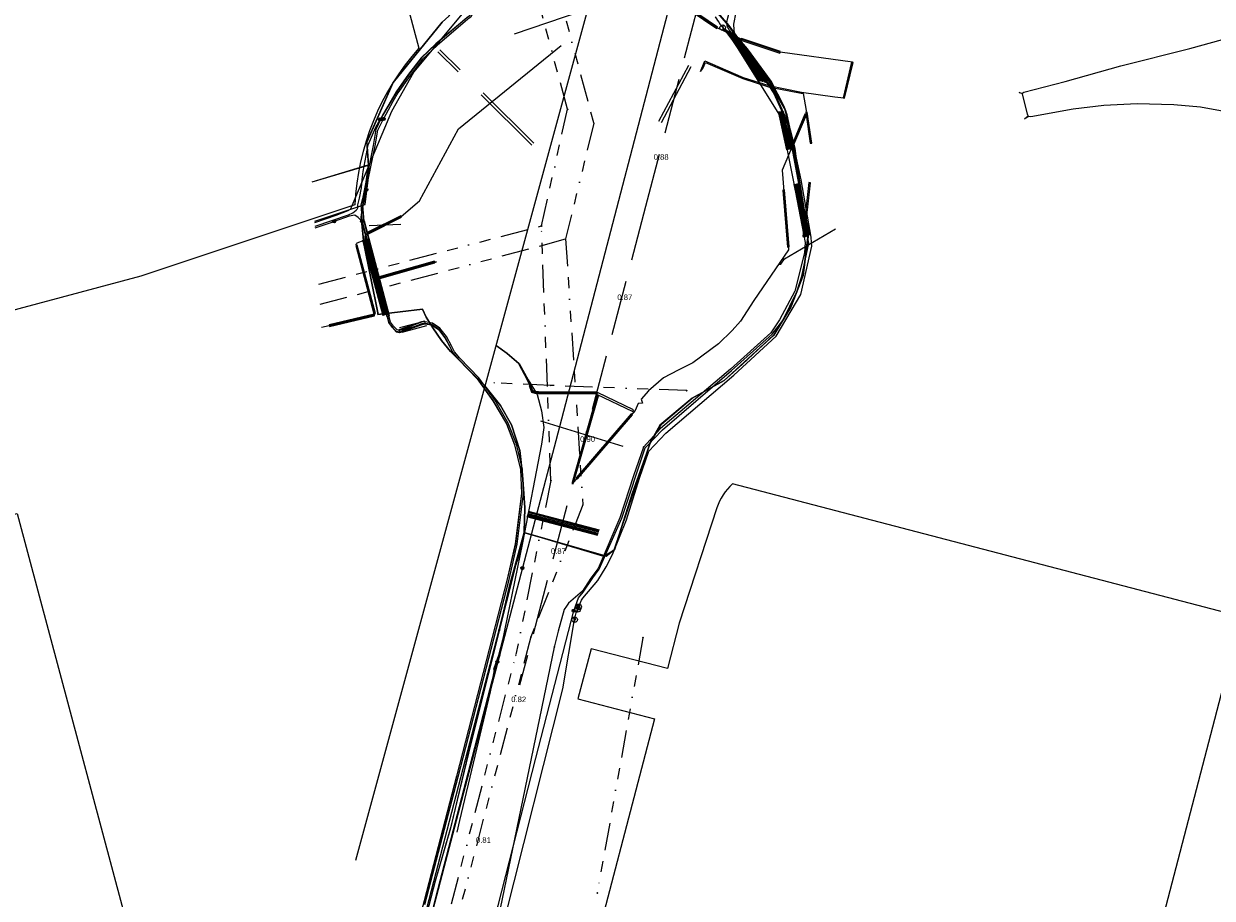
# Model space of a CAD drawing. Extents: x 102676 to 106538, y 417474 to 420545.
# Tile 96 of 112: x 105208 to 105424, y 418284 to 418442. Entities that reach past the tile are written whole.
import ezdxf
from ezdxf.lldxf.tags import DXFTag

# ---------------------------------------------------------------- set-up
doc = ezdxf.new("R2010")
doc.units = 0
doc.linetypes.add('DGN Style 3', pattern=[14.040647, 10.029034, -4.011614])
doc.linetypes.add('RI-OVERIG', pattern=[17, 5, -2, 2, -2, 0, -2, 2, -2])
doc.layers.get('0').update_dxf_attribs({"lineweight": 25})
for name, color, linetype, lineweight in [('00-Aslijn', 5, 'DGN Style 3', 25), ('B-WE-KL-DATA_EUROFIBER NEDERLAND BV-G', 90, 'KL-DATA-N', 25), ('B-WE-KL-DATA_HULPSTUK_EUROFIBER NEDERLAND BV-S @ 0.5', 90, 'Continuous', 25), ('B-WE-KL-DATA_HULPSTUK_KPN BV-S @ 0.5', 90, 'Continuous', 25), ('B-WE-KL-DATA_HULPSTUK_STEDIN NETBEHEER BV-S @ 0.5', 90, 'Continuous', 25), ('B-WE-KL-DATA_KABELBED_KPN BV-G', 90, 'Continuous', 25), ('B-WE-KL-DATA_KABELBED_ZIGGO BV-G', 90, 'Continuous', 25), ('B-WE-KL-DATA_MANTELBUIS_POLYVINYLCHLORIDE PVC_200_KPN BV-G', 90, 'Continuous', 25), ('B-WE-KL-DATA_STEDIN NETBEHEER BV-G', 90, 'KL-DATA-N', 25), ('B-WE-KL-ET_LS_400 V_STEDIN NETBEHEER BV-G', 190, 'KL-LS-N', 25), ('B-WE-KL-ET_LS_500 V_RIJKSWATERSTAAT WEST NEDERLAND ZUID-G', 190, 'KL-LS-N', 25), ('B-WE-KL-ET_LS_MANTELBUIS_POLYVINYLCHLORIDE PVC_110_STEDIN NETBEHEER BV-G', 190, 'Continuous', 25), ('B-WE-KL-ET_LS_MANTELBUIS_POLYVINYLCHLORIDE PVC_160_STEDIN NETBEHEER BV-G', 190, 'Continuous', 25), ('B-WE-KL-ET_LS_MANTELBUIS_POLYVINYLCHLORIDE PVC_200_STEDIN NETBEHEER BV-G', 190, 'Continuous', 25), ('B-WE-KL-ET_LS_MANTELBUIS_POLYVINYLCHLORIDE PVC_63_STEDIN NETBEHEER BV-G', 190, 'Continuous', 25), ('B-WE-KL-ET_MS_13 KV_STEDIN NETBEHEER BV-G', 130, 'KL-MS-N', 25), ('B-WE-KL-ET_MS_HULPSTUK_STEDIN NETBEHEER BV-S @ 0.5', 130, 'Continuous', 25), ('B-WE-KL-ET_MS_MANTELBUIS_POLYVINYLCHLORIDE PVC_110_STEDIN NETBEHEER BV-G', 130, 'Continuous', 25), ('B-WE-KL-ET_MS_MANTELBUIS_POLYVINYLCHLORIDE PVC_160_STEDIN NETBEHEER BV-G', 130, 'Continuous', 25), ('B-WE-KL-ET_MS_MANTELBUIS_POLYVINYLCHLORIDE PVC_200_STEDIN NETBEHEER BV-G', 130, 'Continuous', 25), ('B-WE-KL-ET_MS_MANTELBUIS_POLYVINYLCHLORIDE PVC_63_STEDIN NETBEHEER BV-G', 130, 'Continuous', 25), ('B-WE-KL-GAS_LD_HULPSTUK_STEDIN NETBEHEER BV-S @ 0.5', 50, 'Continuous', 25), ('B-WE-KL-GAS_LD_POLYETHYLEEN PE_160_0.1 BAR_STEDIN NETBEHEER BV-G', 50, 'KL-GAS-LD-N', 25), ('B-WE-KL-OVERIG_HULPSTUK_STADSBEHEER GEMEENTE DORDRECHT-S @ 0.5', 8, 'Continuous', 25), ('B-WE-KL-OVERIG_MANTELBUIS_STADSBEHEER GEMEENTE DORDRECHT-G', 8, 'Continuous', 25), ('B-WE-KL-WATER_ASBESTCEMENT_176_EVIDES INFRA-G', 170, 'KL-WATER-N', 25), ('B-WE-KL-WATER_HPE_110_EVIDES INFRA-G', 170, 'KL-WATER-N', 25), ('B-WE-KL-WATER_HPE_160_EVIDES INFRA-G', 170, 'KL-WATER-N', 25), ('B-WE-KL-WATER_HULPSTUK_EVIDES INFRA-S @ 0.5', 170, 'Continuous', 25), ('B-WE-RI-VRIJVERVAL_BETON_300_STADSBEHEER GEMEENTE DORDRECHT-G', 210, 'RI-OVERIG', 25), ('B-WE-RI-VRIJVERVAL_BETON_500_STADSBEHEER GEMEENTE DORDRECHT-G', 210, 'RI-OVERIG', 25), ('B-WE-RI-VRIJVERVAL_HULPSTUK_STADSBEHEER GEMEENTE DORDRECHT-S @ 0.5', 210, 'Continuous', 25), ('B-WE-RI-VRIJVERVAL_POLYVINYLCHLORIDE PVC_315_STADSBEHEER GEMEENTE DORDRECHT-G', 210, 'RI-OVERIG', 25), ('B-WE-RI-VRIJVERVAL_POLYVINYLCHLORIDE PVC_400_STADSBEHEER GEMEENTE DORDRECHT-G', 210, 'RI-OVERIG', 25), ('B-WE-RI-VRIJVERVAL_POLYVINYLCHLORIDE PVC_500_STADSBEHEER GEMEENTE DORDRECHT-G', 210, 'RI-OVERIG', 25), ('DTM-Hoogtecijfer', 7, 'Continuous', 25), ('N-PV-KG-GRENS_UITGIFTE', 12, 'Continuous', 25), ('V-WE-KL-DATA_HULPSTUK_TENNET TSO-S @ 0.5', 90, 'Continuous', 25), ('V-WE-KL-DATA_OVERIG_TENNET TSO-G', 90, 'KL-DATA-V', 25)]:
    doc.layers.add(name, color=color, linetype=linetype, lineweight=lineweight)
doc.styles.add('NLCS-ISO', font='NLCS-ISO.ttf')
doc.styles.get("Standard").update_dxf_attribs({"font": 'arial.ttf'})
tags = doc.linetypes.add('KL-DATA-N', pattern='A,4,-1,[101,NLCS.shx,S=0.5,R=0,X=0,Y=0],-1,4,-1,["D",Standard,S=1,R=0,X=-0.25,Y=-0.5],-1.5', length=12.5).pattern_tags.tags
tags[18] = DXFTag(74, 10)
tags = doc.linetypes.add('KL-DATA-V', pattern='A,2,[24,NLCS.shx,S=0.5,R=0,X=0,Y=0],2,-1,[101,NLCS.shx,S=0.5,R=0,X=0,Y=0],-1,2,[24,NLCS.shx,S=0.5,R=0,X=0,Y=0],2,-1,["D",Standard,S=1,R=0,X=-0.25,Y=-0.5],-1.5', length=12.5).pattern_tags.tags
tags[34] = DXFTag(74, 10)
tags = doc.linetypes.add('KL-GAS-LD-N', pattern='A,4,-1,[69,NLCS.shx,S=0.5,R=0,X=0,Y=0],-1,4,-1,["L",Standard,S=1,R=0,X=0.25,Y=-0.5],-2', length=13).pattern_tags.tags
tags[18] = DXFTag(74, 10)
tags = doc.linetypes.add('KL-LS-N', pattern='A,4,-1,[103,NLCS.shx,S=0.75,R=0,X=0,Y=0],-1,4,-1,["L",Standard,S=1,R=0,X=0,Y=-0.5],-2', length=13).pattern_tags.tags
tags[18] = DXFTag(74, 10)
tags = doc.linetypes.add('KL-MS-N', pattern='A,4,-1,[103,NLCS.shx,S=0.75,R=0,X=0,Y=0],-1,4,-1,["M",Standard,S=1,R=0,X=0,Y=-0.5],-2', length=13).pattern_tags.tags
tags[18] = DXFTag(74, 10)
doc.linetypes.add('KL-WATER-N', pattern='A,7,-0.5,[168,NLCS.shx,S=0.75,R=0,X=0.75,Y=0],-2', length=9.5)

# ---------------------------------------------------------------- blocks, each defined once
blk = doc.blocks.new('SKL-WTB_HULP_MOF-SO')
at = {"linetype": 'ByBlock', "lineweight": 18}
h = blk.add_hatch(color=0, dxfattribs=at)
h.dxf.hatch_style = 1
h.paths.add_polyline_path([(-0.5625, 0, 1), (0.5625, 0, 1)])
at = {"color": 0, "linetype": 'ByBlock', "lineweight": 18}
blk.add_circle((0, 0), 0.5625, dxfattribs=at)
at = {"color": 0, "linetype": 'ByBlock', "lineweight": 18, "style": 'NLCS-ISO', "flags": 1}
for tag, p in [('TYPE', (1.5, 0)), ('OMSCHRIJVING', (1.5, -3)), ('LABEL', (1.5, -1.5))]:
    blk.add_attdef(tag, p, '', height=1, dxfattribs=at)
blk = doc.blocks.new('SKL-WTB_HULP_BLAASGAT-SO')
at = {"color": 0, "linetype": 'ByBlock', "lineweight": 18}
for points in [[(0.4, 0.73), (-0.4, 0.09)], [(-0.4, 0.73), (0.4, 0.09)], [(0, 0.41), (0, -0.87)]]:
    blk.add_lwpolyline(points, dxfattribs=at)
blk.add_circle((0, 0), 1, dxfattribs=at)
at = {"color": 0, "linetype": 'ByBlock', "lineweight": 18, "style": 'NLCS-ISO', "flags": 1}
for tag, p in [('TYPE', (1.5, 0)), ('OMSCHRIJVING', (1.5, -3)), ('LABEL', (1.5, -1.5))]:
    blk.add_attdef(tag, p, '', height=1, dxfattribs=at)
blk = doc.blocks.new('SKL-WTB_HULP_OVERIG-SO')
at = {"color": 0, "linetype": 'ByBlock', "lineweight": 18}
for points in [[(-0.14, 0.14), (0.14, -0.14)], [(0.14, 0.14), (-0.14, -0.14)]]:
    blk.add_lwpolyline(points, dxfattribs=at)
at = {"color": 0, "linetype": 'ByBlock', "lineweight": 18, "style": 'NLCS-ISO', "flags": 1}
for tag, p in [('TYPE', (1.5, 0)), ('OMSCHRIJVING', (1.5, -3)), ('LABEL', (1.5, -1.5))]:
    blk.add_attdef(tag, p, '', height=1, dxfattribs=at)
blk = doc.blocks.new('SRI-HULP_OVERIG-SO')
at = {"color": 0, "linetype": 'ByBlock', "lineweight": 18}
for points in [[(-0.14, 0.14), (0.14, -0.14)], [(0.14, 0.14), (-0.14, -0.14)]]:
    blk.add_lwpolyline(points, dxfattribs=at)
at = {"color": 0, "linetype": 'ByBlock', "lineweight": 18, "style": 'NLCS-ISO', "flags": 1}
for tag, p in [('TYPE', (1.5, 0)), ('OMSCHRIJVING', (1.5, -3)), ('LABEL', (1.5, -1.5))]:
    blk.add_attdef(tag, p, '', height=1, dxfattribs=at)
blk = doc.blocks.new('SKL-WTB_HULP_AFSLUITER-SO')
at = {"color": 0, "linetype": 'ByBlock', "lineweight": 18}
blk.add_lwpolyline([(0, 0.8), (0, -0.8)], dxfattribs=at)
blk.add_circle((0, 0), 1, dxfattribs=at)
at = {"color": 0, "linetype": 'ByBlock', "lineweight": 18, "style": 'NLCS-ISO', "flags": 1}
for tag, p in [('TYPE', (1.5, 0)), ('OMSCHRIJVING', (1.5, -3)), ('LABEL', (1.5, -1.5))]:
    blk.add_attdef(tag, p, '', height=1, dxfattribs=at)
blk = doc.blocks.new('Uitgifte Stedenbouw')
at = {"layer": 'N-PV-KG-GRENS_UITGIFTE', "transparency": 33554687, "flags": 128}
blk.add_lwpolyline([(102967.33, 418562.42), (103177.53, 418618.68), (103178.56, 418614.82), (103186.29, 418616.89), (103185.26, 418620.75), (103194.46, 418623.22), (103228.74, 418630.22), (103280.17, 418438.08, 0.172084), (103268.55, 418409.61), (103229.69, 418396.67), (102969.7, 418327.07, -0.098058)], format="xyb", dxfattribs=at)
at = {"layer": 'N-PV-KG-GRENS_UITGIFTE', "transparency": 33554687}
blk.add_lwpolyline([(103291.52, 418252.86), (103290.2, 418247.8), (103316.28, 418241.01), (103410.99, 418263.73), (103429.53, 418334.84), (103337.11, 418358.93, 0.132334), (103334.27, 418354.58), (103327.44, 418333.63), (103325.29, 418325.41), (103311.44, 418329.02), (103309.06, 418319.93), (103322.92, 418316.32), (103310.07, 418267), (103296.17, 418270.63), (103291.52, 418252.86)], format="xyb", close=True, dxfattribs=at)
at = {"layer": 'N-PV-KG-GRENS_UITGIFTE'}
blk.add_lwpolyline([(103068.42, 418216.64), (103043.56, 418309.79), (103109.84, 418327.53), (103107.25, 418337.19), (103141.07, 418346.24), (103143.65, 418336.58), (103207.22, 418353.59), (103232.11, 418260.46)], close=True, dxfattribs=at)

msp = doc.modelspace()

# ---------------------------------------------------------------- linework, layer by layer
at = {"layer": '00-Aslijn'}
msp.add_lwpolyline([(105634.7704, 419606.4742), (105594.1453, 419450.9051), (105588.1292, 419428.1103), (105562.8108, 419332.1802), (105544.9226, 419263.662), (105518.8189, 419163.6754), (105489.8728, 419052.8017), (105450.554, 418902.7044), (105348.6917, 418513.8507), (105321.3012, 418409.289), (105298.4578, 418322.3755)], dxfattribs=at)
at = {"layer": 'B-WE-KL-DATA_EUROFIBER NEDERLAND BV-G', "flags": 128}
for points in [[(105212.389, 418628.362), (105221.9, 418630.6), (105227.2, 418631.1), (105236, 418627.8), (105238, 418626.4), (105239.8, 418624.2), (105241.1, 418620.7), (105242.3, 418617.1), (105286.4, 418451.6), (105287, 418448), (105286.8, 418446.5), (105286.3, 418445.1), (105285.6, 418443.9), (105284.4, 418442.8), (105275.5, 418431.8), (105270.7, 418421), (105271, 418416.8), (105269.7, 418407.4), (105270.2, 418402.6), (105272.7, 418390), (105272.7, 418389.7), (105280.8, 418390.7), (105281.5, 418389.2), (105282.7, 418387.3), (105284.3, 418385), (105285.9, 418383), (105292.1, 418376.8), (105295, 418373.2), (105297, 418369.7), (105298.5, 418365), (105299, 418360.6), (105299.4, 418354.6), (105299.3, 418350.2), (105298.1, 418345.1), (105297.8, 418344.4)], [(105271, 418416.8), (105270.704, 418421.039), (105275.5, 418431.8), (105284.4, 418442.8), (105285.6, 418443.9), (105286.3, 418445.1), (105286.8, 418446.5), (105287, 418448), (105286.4, 418451.6), (105242.3, 418617.1), (105241.1, 418620.7), (105239.8, 418624.2), (105238, 418626.4), (105236, 418627.8), (105227.2, 418631.1), (105221.9, 418630.6), (105212.389, 418628.362)], [(105331.9, 418476.1), (105329.2, 418465.8), (105328, 418459.8), (105326.8, 418454.8), (105326.7, 418453.8), (105327.7, 418452.5), (105334, 418445), (105336.4, 418442.2), (105343.7, 418432.1), (105346.7, 418426.8), (105348.4, 418419.9), (105349.2, 418413.4), (105350.9, 418404.2), (105349.9, 418396.8), (105347.7, 418391.1), (105344.6, 418386), (105338.9, 418380.7), (105335.6, 418377.7), (105329.8, 418374.5), (105323.9, 418369.6), (105322.3, 418366.7), (105318.9, 418357.2), (105315.7, 418347), (105314.2, 418345.8), (105299.2, 418350.1), (105289.6, 418311.8), (105285.9, 418296.5), (105283.1, 418286.8), (105277.4, 418264.7), (105271.8, 418244.3), (105271.682, 418243.919)], [(105331.9, 418476.1), (105329.163, 418465.833), (105328.003, 418459.8), (105326.796, 418454.84), (105326.69, 418453.78), (105334.004, 418444.975), (105336.431, 418442.205), (105343.679, 418432.123), (105346.72, 418426.82), (105348.362, 418419.873), (105349.236, 418413.424), (105350.857, 418404.238), (105349.923, 418396.798), (105347.73, 418391.058), (105344.613, 418385.964), (105335.618, 418377.695), (105329.763, 418374.5), (105323.944, 418369.552), (105322.281, 418366.679), (105318.88, 418357.244), (105315.657, 418346.956), (105314.179, 418345.846), (105299.216, 418350.083), (105297.785, 418344.404)], [(105260.825, 418413.798), (105270.963, 418416.879)], [(105260.827, 418413.764), (105271, 418416.8), (105269.7, 418407.4), (105270.2, 418402.6), (105272.7, 418390), (105272.7, 418389.7), (105280.8, 418390.7), (105281.5, 418389.2), (105282.7, 418387.3), (105284.3, 418385), (105285.9, 418383), (105292.1, 418376.8), (105295, 418373.2), (105297, 418369.7), (105298.5, 418365), (105299, 418360.6), (105299.4, 418354.6), (105299.3, 418350.2), (105298.1, 418345.1), (105297.8, 418344.4)], [(105261.281, 418406.66), (105270.365, 418409.684), (105271.168, 418415.972), (105270.963, 418416.879)], [(105298.1, 418345.1), (105299.3, 418350.2), (105299.4, 418354.6), (105299, 418360.6), (105298.5, 418365), (105297, 418369.7), (105295, 418373.2), (105292.1, 418376.8), (105285.9, 418383), (105284.3, 418385), (105282.7, 418387.3), (105281.5, 418389.2), (105280.8, 418390.7), (105272.7, 418389.7), (105272.7, 418390), (105270.2, 418402.6), (105269.7, 418407.4), (105271, 418416.8)], [(105269.997, 418409.566), (105270.4, 418409.7), (105271.2, 418416), (105271, 418416.9), (105269.997, 418409.566)], [(105261.281, 418406.667), (105269.997, 418409.566)], [(105269.997, 418409.566), (105269.7, 418407.4), (105270.2, 418402.6), (105272.7, 418390), (105272.7, 418389.7), (105280.8, 418390.7), (105281.5, 418389.2), (105282.7, 418387.3), (105284.3, 418385), (105285.9, 418383), (105292.1, 418376.8), (105295, 418373.2), (105297, 418369.7), (105298.5, 418365), (105299, 418360.6), (105299.4, 418354.6), (105299.3, 418350.2), (105298.1, 418345.1), (105297.8, 418344.4)], [(105297.785, 418344.404), (105289.565, 418311.789), (105285.907, 418296.46), (105283.146, 418286.828), (105277.365, 418264.732), (105271.758, 418244.335), (105271.673, 418244.053)], [(105297.8, 418344.4), (105289.6, 418311.8), (105285.9, 418296.5), (105283.1, 418286.8), (105277.4, 418264.7), (105271.8, 418244.3), (105271.682, 418243.919)], [(105297.8, 418344.4), (105289.6, 418311.8), (105285.9, 418296.5), (105283.1, 418286.8), (105277.4, 418264.7), (105271.8, 418244.3), (105271.682, 418243.919)], [(105297.8, 418344.4), (105289.6, 418311.8), (105285.9, 418296.5), (105283.1, 418286.8), (105277.4, 418264.7), (105271.8, 418244.3), (105271.682, 418243.919)]]:
    msp.add_lwpolyline(points, dxfattribs=at)
at = {"layer": 'B-WE-KL-DATA_KABELBED_KPN BV-G', "flags": 128}
for points in [[(105294.721, 418332.446), (105295.559, 418335.684), (105299.301, 418350.139), (105299.301, 418350.139), (105299.301, 418350.14), (105299.596, 418349.992), (105303.003, 418349.023), (105313.903, 418345.924), (105314.178, 418345.846), (105315.657, 418346.956), (105319.195, 418357.522), (105319.197, 418357.529), (105322.15, 418366.291), (105322.281, 418366.679), (105324.202, 418369.778), (105329.763, 418374.5), (105335.618, 418377.695), (105344.34, 418385.71), (105344.613, 418385.964), (105347.73, 418391.058), (105349.923, 418396.798), (105350.857, 418404.238), (105349.375, 418413.524), (105348.362, 418419.873), (105346.72, 418426.82), (105346.677, 418426.896), (105343.667, 418432.198), (105340.565, 418436.225), (105336.355, 418442.154), (105330.659, 418448.895)], [(105294.804, 418332.422), (105299.301, 418350.139), (105299.301, 418350.139), (105299.301, 418350.14), (105303.003, 418349.023), (105313.692, 418345.799), (105313.903, 418345.924), (105315.657, 418346.956), (105319.195, 418357.522), (105319.197, 418357.529), (105322.106, 418366.216), (105322.15, 418366.291), (105324.242, 418369.805), (105329.763, 418374.5), (105335.618, 418377.695), (105344.613, 418385.964), (105347.73, 418391.058), (105349.923, 418396.798), (105350.857, 418404.238), (105349.375, 418413.524), (105348.362, 418419.873), (105346.694, 418426.864), (105346.677, 418426.896), (105343.568, 418432.697), (105336.355, 418442.154), (105334.004, 418444.975)], [(105336.342, 418442.215), (105343.667, 418432.198)], [(105346.694, 418426.864), (105348.362, 418419.873)], [(105349.306, 418413.561), (105350.857, 418404.238)], [(105294.804, 418332.422), (105295.559, 418335.684), (105296.755, 418340.849), (105299.301, 418350.139), (105299.301, 418350.139), (105299.301, 418350.14)], [(105299.301, 418350.14), (105313.996, 418345.894)], [(105273.936, 418252.844), (105275.08, 418256.567), (105275.527, 418258.294), (105294.721, 418332.446)], [(105280.363, 418271.749), (105283.27, 418283.82), (105295.841, 418332.253)]]:
    msp.add_lwpolyline(points, dxfattribs=at)
at = {"layer": 'B-WE-KL-DATA_KABELBED_ZIGGO BV-G', "flags": 128}
msp.add_lwpolyline([(105268.698, 418290.605), (105609.353, 419539.885), (105621.392, 419635.736), (105611.213, 419648.839)], dxfattribs=at)
at = {"layer": 'B-WE-KL-DATA_MANTELBUIS_POLYVINYLCHLORIDE PVC_200_KPN BV-G', "flags": 128}
for points in [[(105336.342, 418442.215), (105343.667, 418432.198)], [(105346.694, 418426.864), (105348.362, 418419.873)], [(105349.306, 418413.561), (105350.857, 418404.238)], [(105299.301, 418350.14), (105313.996, 418345.894)]]:
    msp.add_lwpolyline(points, dxfattribs=at)
at = {"layer": 'B-WE-KL-DATA_STEDIN NETBEHEER BV-G', "flags": 128}
for points in [[(105096.392, 419260.13), (105099.502, 419248.511), (105102.329, 419238.217), (105103.538, 419233.621), (105104.621, 419229.281), (105106.79, 419222.167), (105114.498, 419198.772), (105119.644, 419183.974), (105124.006, 419181.445), (105124.366, 419180.912), (105124.577, 419180.052), (105132.781, 419149.206), (105132.83, 419148.558), (105130.186, 419144.134), (105132.133, 419135.994), (105138.522, 419111.968), (105145.031, 419087.408), (105152.701, 419059.313), (105159.343, 419034.117), (105166.15, 419008.662), (105172.832, 418984.159), (105179.578, 418958.873), (105185.228, 418936.755), (105187.48, 418928.319), (105193.284, 418924.464), (105193.516, 418922.588), (105201.215, 418894.106), (105201.6, 418892.438), (105200.202, 418890.254), (105198.401, 418887.581), (105198.726, 418886.269), (105205.676, 418860.726), (105224.705, 418789.515), (105225.945, 418785.058), (105226.925, 418780.845), (105232.386, 418759.943), (105233.887, 418754.062), (105248.22, 418700.31), (105256.122, 418672.782), (105256.331, 418672.311), (105256.735, 418671.726), (105257.368, 418671.324), (105258.664, 418670.624), (105260.614, 418669.426), (105261.258, 418668.589), (105269.302, 418637.609), (105268.911, 418636.152), (105267.199, 418634.1), (105266.576, 418632.65), (105266.339, 418631.505), (105266.773, 418629.744), (105267.876, 418626.196), (105275.058, 418600.264), (105285.008, 418562.373), (105299.105, 418520.492), (105310.48, 418485.643), (105317.073, 418466.965), (105317.423, 418464.179), (105317.257, 418463.639), (105316.93, 418463.354), (105316.093, 418463.103), (105287.365, 418455.531), (105286.811, 418455.355), (105286.533, 418454.967), (105286.399, 418454.451), (105289.059, 418446.186), (105289.497, 418445.288), (105289.583, 418444.584), (105289.327, 418443.894), (105288.86, 418443.59), (105283.229, 418438.832), (105280.597, 418436.321), (105278.314, 418433.312), (105276.049, 418430.114), (105275.171, 418428.573), (105273.549, 418425.873), (105272.364, 418423.297), (105271.867, 418420.381), (105269.939, 418410.713), (105269.63, 418409.581), (105269.867, 418406.675)], [(105269.867, 418406.675), (105269.879, 418406.541), (105274.714, 418388.146), (105275.31, 418387.38), (105276.075, 418386.579), (105276.679, 418386.466), (105277.537, 418386.729), (105278.689, 418387.189), (105280.73, 418387.949), (105281.29, 418388.023), (105282.486, 418387.816), (105283.762, 418386.99), (105284.886, 418385.491), (105285.778, 418383.877), (105286.353, 418382.704), (105287.374, 418381.523), (105290.804, 418377.97), (105293.643, 418374.026), (105296.073, 418369.825), (105297.558, 418366.05), (105298.63, 418361.576), (105298.796, 418357.202), (105297.687, 418348.044), (105296.203, 418341.66), (105286.99, 418305.867), (105281.12, 418283.261), (105280.079, 418279.378), (105278.853, 418274.269), (105272.41, 418249.798), (105271.52, 418246.444)]]:
    msp.add_lwpolyline(points, dxfattribs=at)
at = {"layer": 'B-WE-KL-ET_LS_400 V_STEDIN NETBEHEER BV-G', "flags": 128}
for points in [[(105331.306, 418433.845), (105332.101, 418435.748), (105339.075, 418432.735), (105343.712, 418431.263), (105349.617, 418430.07), (105355.665, 418429.236), (105357.322, 418429.035), (105358.887, 418435.491), (105345.774, 418437.322), (105338.686, 418439.672), (105334.325, 418441.741), (105324.679, 418448.369), (105322.013, 418450.667), (105317.585, 418455.206), (105314.441, 418459.328), (105314.122, 418459.046)], [(105287.375, 418423.39), (105305.988, 418438.522)], [(105331.306, 418433.845), (105331.741, 418434.361), (105332.208, 418435.484), (105339.005, 418432.548), (105343.662, 418431.069), (105349.584, 418429.872), (105349.957, 418429.821), (105350.509, 418426.735)], [(105350.509, 418426.735), (105350.384, 418426.045), (105348.095, 418420.567), (105347.944, 418420.234), (105346.151, 418415.914), (105347.262, 418401.431), (105340.988, 418392.232), (105338.54, 418388.503), (105337.076, 418386.798)], [(105270.545, 418404.039), (105270.98, 418404.514), (105276.966, 418407.486), (105280.313, 418410.328), (105287.375, 418423.39)], [(105345.512, 418398.864), (105345.914, 418398.841), (105346.554, 418399.825), (105355.792, 418405.262)], [(105262.512, 418387.403), (105263.892, 418387.694), (105272.088, 418389.628), (105272.201, 418389.72), (105268.849, 418402.245), (105268.801, 418402.37), (105268.812, 418402.504), (105268.88, 418402.62), (105268.991, 418402.695), (105270.257, 418403.181), (105270.386, 418403.098), (105272.631, 418396.519), (105272.313, 418396.216)], [(105283.348, 418399.254), (105283.049, 418399.221), (105272.823, 418396.329), (105272.726, 418396.55), (105270.469, 418403.163), (105270.398, 418403.707), (105270.444, 418403.885), (105270.545, 418404.039)], [(105272.313, 418396.216), (105272.851, 418396.233), (105283.076, 418399.125), (105283.348, 418399.254)], [(105337.076, 418386.798), (105334.592, 418384.375), (105329.902, 418380.933), (105327.274, 418379.619), (105324.609, 418378.234), (105321.836, 418375.845), (105320.542, 418374.344), (105320.752, 418373.619)], [(105312.483, 418375.528), (105312.4, 418375.442), (105301.861, 418375.489), (105301.283, 418375.552), (105300.73, 418375.733), (105300.314, 418376.879), (105299.908, 418377.792), (105298.304, 418380.762), (105296.129, 418382.63), (105294.23, 418383.989), (105294.174, 418384.091)], [(105294.174, 418384.091), (105294.288, 418384.071), (105296.191, 418382.709), (105298.383, 418380.826), (105299.999, 418377.834), (105301.654, 418375.157), (105302.451, 418372.224), (105302.863, 418369.167), (105302.452, 418366.149), (105299.008, 418348.253)], [(105308.057, 418358.908), (105308.076, 418359.192), (105312.577, 418375.017), (105312.446, 418375.333), (105312.483, 418375.528)], [(105320.752, 418373.619), (105319.984, 418373.562), (105319.44, 418372.281), (105308.327, 418359.344), (105308.153, 418359.122), (105308.057, 418358.908)], [(105299.008, 418348.253), (105294.801, 418327.934), (105293.868, 418325.208), (105293.137, 418321.168)], [(105293.137, 418321.168), (105287.53, 418297.849)], [(105287.53, 418297.849), (105287.077, 418295.703)]]:
    msp.add_lwpolyline(points, dxfattribs=at)
at = {"layer": 'B-WE-KL-ET_LS_500 V_RIJKSWATERSTAAT WEST NEDERLAND ZUID-G', "flags": 128}
msp.add_lwpolyline([(105475.58, 418368.27), (105475.24, 418372.16), (105474.67, 418376.32), (105473.91, 418379.86), (105472.75, 418384.11), (105470.51, 418389.89), (105467.89, 418395.36), (105465.18, 418399.81), (105464.32, 418401.06), (105463.4, 418402.36), (105463.93, 418402.87), (105463.29, 418402.49), (105461.53, 418404.99), (105458.73, 418408.16), (105455.57, 418411.32), (105452.61, 418414.02), (105449.53, 418416.47), (105446.74, 418418.23), (105442.88, 418420.63), (105439.46, 418422.27), (105435, 418423.98), (105430.53, 418425.35), (105430.77, 418426.12), (105430.39, 418425.41), (105426.4, 418426.55), (105422.09, 418427.37), (105417.25, 418427.76), (105410.6, 418427.95), (105404.53, 418427.64), (105398.96, 418427), (105391.29, 418425.57), (105390.92, 418425.64), (105390.12, 418425.21), (105390.79, 418425.75), (105390.64, 418426.08), (105389.77, 418429.79), (105389.15, 418429.99), (105389.8, 418429.9), (105389.83, 418429.96), (105389.99, 418430.05), (105397.53, 418431.99), (105407.61, 418434.84), (105420.12, 418438.01), (105431.97, 418441.26), (105443.8, 418444.27), (105444.45, 418444.42), (105444.5, 418444.9), (105444.59, 418444.46), (105445.22, 418444.61), (105446.36, 418445.01), (105455.41, 418447.94), (105464.28, 418451.03), (105477.01, 418456.86), (105478.77, 418457.64), (105482.75, 418459.95), (105482.62, 418460.31), (105482.9, 418460.04), (105483.13, 418460.16), (105488.71, 418463.91), (105494.14, 418468.16), (105498.73, 418472.03), (105503.3, 418476.45), (105507.48, 418480.96), (105510.66, 418484.01), (105513.54, 418487.43), (105513.41, 418487.65), (105513.65, 418487.56), (105514.18, 418488.19), (105517.78, 418493.48), (105519.32, 418496.03), (105523.93, 418504.16), (105526.31, 418509.54), (105517.19, 418514.45), (105519.2, 418517.52), (105522.16, 418523.84), (105523.51, 418527.33), (105523.1, 418527.52), (105523.56, 418527.47), (105524.76, 418530.6), (105527.34, 418537.53), (105529.75, 418544.09), (105532.55, 418551.36), (105534.63, 418557.03), (105537.62, 418565.23), (105537.28, 418565.43), (105537.66, 418565.33), (105544.8, 418584.35), (105555.73, 418614.58), (105558.96, 418623.5), (105558.73, 418623.6), (105558.58, 418623.53)], dxfattribs=at)
at = {"layer": 'B-WE-KL-ET_LS_MANTELBUIS_POLYVINYLCHLORIDE PVC_110_STEDIN NETBEHEER BV-G', "flags": 128}
for points in [[(105350.246, 418426.103), (105347.816, 418420.288), (105348.092, 418420.172), (105350.522, 418425.987), (105350.246, 418426.103)], [(105350.396, 418426.408), (105351.226, 418420.798), (105351.522, 418420.842), (105350.692, 418426.452), (105350.396, 418426.408)], [(105350.988, 418413.671), (105349.859, 418403.887), (105350.157, 418403.853), (105351.286, 418413.637), (105350.988, 418413.671)], [(105346.277, 418412.305), (105347.072, 418401.944), (105347.372, 418401.966), (105346.577, 418412.327), (105346.277, 418412.305)], [(105268.704, 418402.206), (105272.025, 418389.809), (105272.315, 418389.887), (105268.994, 418402.284), (105268.704, 418402.206)]]:
    msp.add_lwpolyline(points, dxfattribs=at)
at = {"layer": 'B-WE-KL-ET_LS_MANTELBUIS_POLYVINYLCHLORIDE PVC_160_STEDIN NETBEHEER BV-G', "flags": 128}
for points in [[(105274.835, 418389.457), (105270.314, 418406.656), (105269.83, 418406.528), (105274.351, 418389.329), (105274.835, 418389.457)], [(105276.718, 418386.426), (105280.741, 418387.908), (105281.302, 418387.981), (105281.238, 418388.477), (105280.621, 418388.396), (105276.546, 418386.896), (105276.718, 418386.426)]]:
    msp.add_lwpolyline(points, dxfattribs=at)
at = {"layer": 'B-WE-KL-ET_LS_MANTELBUIS_POLYVINYLCHLORIDE PVC_200_STEDIN NETBEHEER BV-G', "flags": 128}
for points in [[(105350.912, 418403.65), (105349.191, 418414.211), (105347.236, 418424.495), (105344.778, 418429.917), (105341.298, 418435.314), (105339.532, 418437.721), (105338.088, 418439.436), (105337.934, 418439.308), (105339.374, 418437.597), (105341.134, 418435.2), (105344.602, 418429.821), (105347.044, 418424.435), (105348.995, 418414.177), (105350.714, 418403.618), (105350.912, 418403.65)], [(105357.468, 418429), (105359.033, 418435.456), (105358.741, 418435.526), (105357.176, 418429.07), (105357.468, 418429)]]:
    msp.add_lwpolyline(points, dxfattribs=at)
at = {"layer": 'B-WE-KL-ET_LS_MANTELBUIS_POLYVINYLCHLORIDE PVC_63_STEDIN NETBEHEER BV-G', "flags": 128}
for points in [[(105324.594, 418448.245), (105334.24, 418441.617), (105334.41, 418441.865), (105324.764, 418448.493), (105324.594, 418448.245)], [(105338.639, 418439.53), (105345.727, 418437.18), (105345.821, 418437.464), (105338.733, 418439.814), (105338.639, 418439.53)], [(105271.047, 418404.38), (105277.033, 418407.352), (105276.899, 418407.62), (105270.913, 418404.648), (105271.047, 418404.38)], [(105270.197, 418403.032), (105272.441, 418396.453), (105272.819, 418396.583), (105270.575, 418403.162), (105270.197, 418403.032)], [(105283.008, 418399.365), (105272.973, 418396.527), (105273.055, 418396.239), (105283.09, 418399.077), (105283.008, 418399.365)], [(105263.926, 418387.548), (105272.122, 418389.482), (105272.054, 418389.774), (105263.858, 418387.84), (105263.926, 418387.548)], [(105312.401, 418375.592), (105301.869, 418375.639), (105301.315, 418375.699), (105300.846, 418375.853), (105300.455, 418376.93), (105300.173, 418376.828), (105300.614, 418375.613), (105301.251, 418375.405), (105301.853, 418375.339), (105312.399, 418375.292), (105312.401, 418375.592)], [(105312.481, 418375.045), (105307.98, 418359.219), (105308.268, 418359.137), (105312.769, 418374.963), (105312.481, 418375.045)], [(105312.447, 418375.258), (105319.018, 418372.118), (105319.148, 418372.388), (105312.577, 418375.528), (105312.447, 418375.258)], [(105318.735, 418371.691), (105308.734, 418360.048), (105308.962, 418359.852), (105318.963, 418371.495), (105318.735, 418371.691)], [(105294.01, 418325.159), (105294.943, 418327.885), (105294.659, 418327.983), (105293.726, 418325.257), (105294.01, 418325.159)]]:
    msp.add_lwpolyline(points, dxfattribs=at)
at = {"layer": 'B-WE-KL-ET_MS_13 KV_STEDIN NETBEHEER BV-G', "flags": 128}
for points in [[(105226.776, 418783.03), (105227.267, 418780.921), (105232.725, 418760.03), (105234.226, 418754.151), (105248.557, 418700.404), (105256.452, 418672.903), (105256.638, 418672.482), (105256.983, 418671.983), (105257.546, 418671.626), (105258.839, 418670.928), (105260.852, 418669.69), (105261.579, 418668.746), (105269.663, 418637.607), (105269.23, 418635.988), (105267.501, 418633.915), (105266.912, 418632.544), (105266.698, 418631.512), (105267.11, 418629.838), (105268.212, 418626.295), (105275.396, 418600.355), (105285.343, 418562.474), (105299.438, 418520.602), (105310.809, 418485.762), (105317.397, 418467.095), (105317.779, 418464.149), (105317.562, 418463.44), (105317.102, 418463.04), (105316.187, 418462.767), (105287.462, 418455.195), (105287.028, 418455.057), (105286.856, 418454.816), (105286.763, 418454.462), (105289.384, 418446.316), (105289.838, 418445.389), (105289.941, 418444.542), (105289.615, 418443.664), (105289.069, 418443.309), (105283.463, 418438.571), (105280.858, 418436.087), (105278.597, 418433.105), (105276.344, 418429.926), (105275.473, 418428.396), (105273.767, 418425.215)], [(105243.206, 418615.885), (105244.54, 418610.982), (105259.037, 418556.925), (105267.259, 418526.488), (105273.118, 418503.967), (105279.806, 418479.606), (105284.331, 418461.937), (105289.104, 418446.206), (105289.546, 418445.302), (105289.634, 418444.578), (105289.368, 418443.862), (105288.89, 418443.55), (105283.263, 418438.794), (105280.634, 418436.287), (105278.355, 418433.283), (105276.091, 418430.088), (105275.214, 418428.548), (105273.137, 418425.14)], [(105308.278, 418335.918), (105309.147, 418338.268), (105310.019, 418339.268), (105311.743, 418341.867), (105312.877, 418343.446), (105317.029, 418352.733), (105321.272, 418365.485), (105324.374, 418368.749), (105336.934, 418379.549), (105344.335, 418386.144), (105346.233, 418388.611), (105348.769, 418393.823), (105349.713, 418396.678), (105350.991, 418402.655), (105350.813, 418403.634), (105349.093, 418414.194), (105347.14, 418424.465), (105344.69, 418429.869), (105341.216, 418435.257), (105339.453, 418437.659), (105338.011, 418439.372), (105336.509, 418441.421), (105336.162, 418442.071), (105336.078, 418442.739), (105336.277, 418443.6), (105341.077, 418462.362)], [(105261.338, 418405.765), (105267.408, 418407.811), (105268.154, 418408.192), (105268.475, 418408.41), (105268.767, 418408.642), (105268.962, 418408.843), (105269.119, 418409.069), (105269.072, 418409.633), (105269.402, 418410.84), (105269.773, 418412.699), (105269.865, 418414.243), (105270.041, 418415.674), (105270.965, 418420.501), (105272.363, 418423.715), (105273.137, 418425.14)], [(105270.628, 418412.379), (105272.211, 418420.317), (105272.701, 418423.193), (105273.767, 418425.215)], [(105281.247, 418282.562), (105287.329, 418305.779), (105296.544, 418341.577), (105298.031, 418347.983), (105299.146, 418357.187), (105298.978, 418361.624), (105297.893, 418366.156), (105296.389, 418369.978), (105293.937, 418374.217), (105291.072, 418378.194), (105287.632, 418381.76), (105286.647, 418382.898), (105286.088, 418384.039), (105285.18, 418385.681), (105284.005, 418387.249), (105282.617, 418388.15), (105281.297, 418388.377), (105280.645, 418388.291), (105278.563, 418387.516), (105277.42, 418387.059), (105276.658, 418386.826), (105276.25, 418386.902), (105275.576, 418387.609), (105275.035, 418388.304), (105270.224, 418406.604), (105269.983, 418409.548), (105270.28, 418410.632), (105270.628, 418412.379)], [(105271.53, 418246.288), (105272.458, 418249.785), (105278.901, 418274.257), (105280.127, 418279.366), (105281.168, 418283.248), (105287.038, 418305.854), (105296.252, 418341.648), (105297.736, 418348.035), (105298.846, 418357.2), (105298.68, 418361.583), (105297.606, 418366.065), (105296.118, 418369.847), (105293.685, 418374.053), (105290.842, 418378.002), (105287.411, 418381.557), (105286.395, 418382.732), (105285.822, 418383.9), (105284.928, 418385.518), (105283.797, 418387.027), (105282.505, 418387.864), (105281.291, 418388.074), (105280.718, 418387.998), (105278.671, 418387.236), (105277.52, 418386.776), (105276.676, 418386.517), (105276.1, 418386.625), (105275.348, 418387.413), (105274.76, 418388.169), (105269.927, 418406.554), (105269.153, 418407.295), (105268.534, 418407.723), (105267.525, 418407.534), (105264.779, 418406.604)], [(105261.358, 418405.452), (105264.779, 418406.604)], [(105274.149, 418205.322), (105280.355, 418229.065), (105285.971, 418249.368), (105294.55, 418282.391), (105301.399, 418309.172), (105308.278, 418335.918)]]:
    msp.add_lwpolyline(points, dxfattribs=at)
at = {"layer": 'B-WE-KL-ET_MS_MANTELBUIS_POLYVINYLCHLORIDE PVC_110_STEDIN NETBEHEER BV-G', "flags": 128}
for points in [[(105350.246, 418426.103), (105347.816, 418420.288), (105348.092, 418420.172), (105350.522, 418425.987), (105350.246, 418426.103)], [(105350.988, 418413.671), (105349.859, 418403.887), (105350.157, 418403.853), (105351.286, 418413.637), (105350.988, 418413.671)]]:
    msp.add_lwpolyline(points, dxfattribs=at)
at = {"layer": 'B-WE-KL-ET_MS_MANTELBUIS_POLYVINYLCHLORIDE PVC_160_STEDIN NETBEHEER BV-G', "flags": 128}
for points in [[(105274.835, 418389.457), (105270.314, 418406.656), (105269.83, 418406.528), (105274.351, 418389.329), (105274.835, 418389.457)], [(105276.718, 418386.426), (105280.741, 418387.908), (105281.302, 418387.981), (105281.238, 418388.477), (105280.621, 418388.396), (105276.546, 418386.896), (105276.718, 418386.426)]]:
    msp.add_lwpolyline(points, dxfattribs=at)
at = {"layer": 'B-WE-KL-ET_MS_MANTELBUIS_POLYVINYLCHLORIDE PVC_200_STEDIN NETBEHEER BV-G', "flags": 128}
msp.add_lwpolyline([(105350.912, 418403.65), (105349.191, 418414.211), (105347.236, 418424.495), (105344.778, 418429.917), (105341.298, 418435.314), (105339.532, 418437.721), (105338.088, 418439.436), (105337.934, 418439.308), (105339.374, 418437.597), (105341.134, 418435.2), (105344.602, 418429.821), (105347.044, 418424.435), (105348.995, 418414.177), (105350.714, 418403.618), (105350.912, 418403.65)], dxfattribs=at)
at = {"layer": 'B-WE-KL-ET_MS_MANTELBUIS_POLYVINYLCHLORIDE PVC_63_STEDIN NETBEHEER BV-G', "flags": 128}
for points in [[(105270.197, 418403.032), (105272.441, 418396.453), (105272.819, 418396.583), (105270.575, 418403.162), (105270.197, 418403.032)], [(105312.447, 418375.258), (105319.018, 418372.118), (105319.148, 418372.388), (105312.577, 418375.528), (105312.447, 418375.258)], [(105318.735, 418371.691), (105308.734, 418360.048), (105308.962, 418359.852), (105318.963, 418371.495), (105318.735, 418371.691)]]:
    msp.add_lwpolyline(points, dxfattribs=at)
at = {"layer": 'B-WE-KL-GAS_LD_POLYETHYLEEN PE_160_0.1 BAR_STEDIN NETBEHEER BV-G', "flags": 128}
for points in [[(105309.67, 418337.807), (105309.952, 418338.175), (105312.681, 418341.429), (105314.149, 418343.869), (105315.298, 418346.14), (105317.845, 418352.451), (105320.242, 418360.01), (105321.936, 418364.916), (105325.001, 418368.184), (105337.337, 418378.685), (105345.042, 418385.78), (105349.522, 418393.307), (105351.484, 418402.111), (105351.475, 418402.789), (105351.378, 418403.717), (105349.552, 418414.158), (105347.032, 418425.97), (105346.519, 418427.441), (105344.103, 418432.077), (105339.824, 418437.969), (105337.722, 418440.409), (105337.478, 418440.876), (105337.395, 418441.415), (105337.362, 418442.413), (105337.806, 418444.598), (105341.009, 418456.215), (105341.523, 418458.25), (105341.611, 418459.091), (105341.527, 418459.752), (105341.492, 418460.328)], [(105285.112, 418237.745), (105306.295, 418321.72), (105308.448, 418334.3), (105308.749, 418335.525), (105308.989, 418336.159), (105309.67, 418337.807)]]:
    msp.add_lwpolyline(points, dxfattribs=at)
at = {"layer": 'B-WE-KL-OVERIG_MANTELBUIS_STADSBEHEER GEMEENTE DORDRECHT-G', "flags": 128}
for points in [[(105297.523, 418440.662), (105312.637, 418445.788)], [(105342.072, 418432.125), (105335.823, 418441.436)], [(105342.197, 418432.093), (105335.976, 418441.362)], [(105342.322, 418432.06), (105336.13, 418441.287)], [(105342.528, 418432.007), (105336.381, 418441.165)], [(105342.695, 418431.963), (105336.585, 418441.066)], [(105343.005, 418431.883), (105336.965, 418440.882)], [(105343.174, 418431.838), (105337.172, 418440.782)], [(105343.359, 418431.79), (105337.398, 418440.672)], [(105283.619, 418437.391), (105287.305, 418433.737)], [(105283.971, 418437.746), (105287.641, 418434.107)], [(105329.115, 418434.924), (105323.694, 418424.737)], [(105329.556, 418434.689), (105324.135, 418424.502)], [(105291.494, 418429.583), (105300.703, 418420.452)], [(105291.837, 418429.947), (105301.055, 418420.807)], [(105346.972, 418419.577), (105345.487, 418426.559)], [(105347.055, 418419.599), (105345.575, 418426.559)], [(105347.138, 418419.621), (105345.663, 418426.559)], [(105347.274, 418419.658), (105345.807, 418426.559)], [(105347.385, 418419.687), (105345.924, 418426.559)], [(105347.591, 418419.742), (105346.141, 418426.559)], [(105347.703, 418419.772), (105346.26, 418426.559)], [(105347.825, 418419.805), (105346.389, 418426.559)], [(105350.343, 418403.722), (105348.305, 418413.309)], [(105350.422, 418403.765), (105348.388, 418413.331)], [(105350.501, 418403.808), (105348.471, 418413.352)], [(105350.629, 418403.878), (105348.607, 418413.388)], [(105350.734, 418403.935), (105348.718, 418413.417)], [(105350.929, 418404.041), (105348.924, 418413.471)], [(105351.036, 418404.099), (105349.037, 418413.5)], [(105351.151, 418404.163), (105349.159, 418413.532)], [(105276.883, 418406.023), (105271.14, 418405.802)], [(105273.699, 418389.458), (105270.024, 418403.187)], [(105273.822, 418389.487), (105270.145, 418403.221)], [(105273.935, 418389.515), (105270.257, 418403.252)], [(105274.141, 418389.565), (105270.462, 418403.309)], [(105274.253, 418389.591), (105270.572, 418403.34)], [(105274.39, 418389.624), (105270.708, 418403.378)], [(105274.473, 418389.645), (105270.791, 418403.401)], [(105274.557, 418389.665), (105270.873, 418403.425)], [(105281.111, 418388.459), (105276.676, 418387.272)], [(105281.447, 418388.062), (105277.012, 418386.874)], [(105281.532, 418387.618), (105277.097, 418386.431)], [(105302.225, 418370.418), (105317.172, 418365.797)], [(105312.785, 418349.968), (105299.902, 418353.346)], [(105312.836, 418350.162), (105299.953, 418353.539)], [(105312.886, 418350.355), (105300.004, 418353.733)], [(105312.886, 418350.355), (105300.004, 418353.733)], [(105312.937, 418350.548), (105300.054, 418353.926)], [(105312.683, 418349.581), (105299.801, 418352.959)], [(105312.734, 418349.775), (105299.852, 418353.152)]]:
    msp.add_lwpolyline(points, dxfattribs=at)
at = {"layer": 'B-WE-KL-WATER_ASBESTCEMENT_176_EVIDES INFRA-G', "flags": 128}
msp.add_lwpolyline([(105304.725, 418329.326), (105294.17, 418278.047), (105283.605, 418237.153), (105278.322, 418217.687), (105274.085, 418206.317)], dxfattribs=at)
at = {"layer": 'B-WE-KL-WATER_HPE_110_EVIDES INFRA-G', "flags": 128}
msp.add_lwpolyline([(105261.297, 418406.407), (105265.144, 418407.719), (105267.317, 418408.57), (105267.745, 418408.817), (105267.916, 418409.167), (105275.276, 418426.641), (105279.268, 418433.701), (105287.783, 418443.94), (105288.089, 418444.314), (105288.13, 418444.684), (105288.148, 418445.106), (105288.063, 418445.446), (105286.152, 418452.642)], dxfattribs=at)
at = {"layer": 'B-WE-KL-WATER_HPE_160_EVIDES INFRA-G', "flags": 128}
for points in [[(105335.333, 418441.79), (105337.476, 418438.975), (105345.797, 418425.592), (105348.214, 418413.796), (105350.301, 418402.76), (105350.152, 418400.912), (105348.408, 418393.928), (105345.666, 418388.731), (105344.044, 418386.399), (105336.759, 418379.781), (105324.041, 418369.035), (105320.953, 418365.644), (105319.157, 418360.431), (105316.633, 418352.813), (105312.718, 418343.566), (105311.41, 418341.848), (105309.882, 418339.487), (105307.319, 418337.274), (105306.967, 418336.746), (105306.557, 418336.153), (105305.477, 418332.213), (105304.725, 418329.326)], [(105333.941, 418443.746), (105333.961, 418443.725), (105334.2, 418443.408), (105334.417, 418443.072), (105334.634, 418442.766), (105334.88, 418442.387), (105335.333, 418441.79)]]:
    msp.add_lwpolyline(points, dxfattribs=at)
at = {"layer": 'B-WE-RI-VRIJVERVAL_BETON_300_STADSBEHEER GEMEENTE DORDRECHT-G', "flags": 128}
for points in [[(105307.156, 418426.959), (105291.927, 418483.685)], [(105302.429, 418405.781), (105307.156, 418426.959)], [(105262.012, 418395.23), (105302.429, 418405.781)], [(105304.131, 418359.543), (105302.429, 418405.781)], [(105304.131, 418359.543), (105297.764, 418327.788)], [(105281.823, 418266.161), (105297.764, 418327.788)]]:
    msp.add_lwpolyline(points, dxfattribs=at)
at = {"layer": 'B-WE-RI-VRIJVERVAL_BETON_500_STADSBEHEER GEMEENTE DORDRECHT-G', "flags": 128}
for points in [[(105304.084, 418376.817), (105293.826, 418377.283)], [(105328.797, 418375.884), (105304.084, 418376.817)], [(105320.85, 418331.026), (105312.531, 418284.66)]]:
    msp.add_lwpolyline(points, dxfattribs=at)
at = {"layer": 'B-WE-RI-VRIJVERVAL_POLYVINYLCHLORIDE PVC_315_STADSBEHEER GEMEENTE DORDRECHT-G', "flags": 128}
msp.add_lwpolyline([(105300.516, 418331.156), (105283.978, 418267.84)], dxfattribs=at)
at = {"layer": 'B-WE-RI-VRIJVERVAL_POLYVINYLCHLORIDE PVC_400_STADSBEHEER GEMEENTE DORDRECHT-G', "flags": 128}
for points in [[(105302.726, 418402.303), (105306.812, 418403.462)], [(105306.812, 418403.462), (105309.937, 418355.132)], [(105262.245, 418391.572), (105302.726, 418402.303)], [(105309.937, 418355.132), (105300.516, 418331.156)]]:
    msp.add_lwpolyline(points, dxfattribs=at)
at = {"layer": 'B-WE-RI-VRIJVERVAL_POLYVINYLCHLORIDE PVC_500_STADSBEHEER GEMEENTE DORDRECHT-G', "flags": 128}
for points in [[(105296.248, 418482.813), (105311.917, 418424.427), (105311.917, 418424.427)], [(105311.917, 418424.427), (105306.812, 418403.462)]]:
    msp.add_lwpolyline(points, dxfattribs=at)
at = {"layer": 'V-WE-KL-DATA_OVERIG_TENNET TSO-G', "flags": 128}
for points in [[(105440.947, 418887.511), (105305.677, 418369.278), (105298.97, 418343.688)], [(105298.97, 418343.688), (105277.191, 418260.592), (105271.936, 418239.939)]]:
    msp.add_lwpolyline(points, dxfattribs=at)

# ---------------------------------------------------------------- block references
at = {"layer": 'B-WE-KL-DATA_HULPSTUK_EUROFIBER NEDERLAND BV-S @ 0.5', "xscale": 0.5, "yscale": 0.5, "zscale": 0.5}
for p in [(105270.963, 418416.879), (105297.785, 418344.404)]:
    msp.add_blockref('SKL-WTB_HULP_OVERIG-SO', p, dxfattribs=at)
at = {"layer": 'B-WE-KL-DATA_HULPSTUK_KPN BV-S @ 0.5', "xscale": 0.5, "yscale": 0.5, "zscale": 0.5}
for name, p in [('SKL-WTB_HULP_OVERIG-SO', (105299.301, 418350.14)), ('SKL-WTB_HULP_OVERIG-SO', (105294.721, 418332.446)), ('SKL-WTB_HULP_OVERIG-SO', (105294.721, 418332.446)), ('SKL-WTB_HULP_OVERIG-SO', (105294.804, 418332.422)), ('SKL-WTB_HULP_OVERIG-SO', (105294.804, 418332.422)), ('SKL-WTB_HULP_OVERIG-SO', (105295.841, 418332.253)), ('SKL-WTB_HULP_MOF-SO', (105294.401, 418326.636))]:
    msp.add_blockref(name, p, dxfattribs=at)
at = {"layer": 'B-WE-KL-DATA_HULPSTUK_STEDIN NETBEHEER BV-S @ 0.5', "xscale": 0.5, "yscale": 0.5, "zscale": 0.5}
msp.add_blockref('SKL-WTB_HULP_MOF-SO', (105269.867, 418406.675), dxfattribs=at)
at = {"layer": 'B-WE-KL-ET_MS_HULPSTUK_STEDIN NETBEHEER BV-S @ 0.5', "xscale": 0.5, "yscale": 0.5, "zscale": 0.5}
for p in [(105273.137, 418425.14), (105273.767, 418425.215), (105270.628, 418412.379), (105264.779, 418406.604), (105308.278, 418335.918)]:
    msp.add_blockref('SKL-WTB_HULP_MOF-SO', p, dxfattribs=at)
at = {"layer": 'B-WE-KL-GAS_LD_HULPSTUK_STEDIN NETBEHEER BV-S @ 0.5', "xscale": 0.5, "yscale": 0.5, "zscale": 0.5}
for p in [(105308.989, 418336.159), (105309.179, 418336.62), (105308.448, 418334.3)]:
    msp.add_blockref('SKL-WTB_HULP_BLAASGAT-SO', p, dxfattribs=at)
at = {"layer": 'B-WE-KL-OVERIG_HULPSTUK_STADSBEHEER GEMEENTE DORDRECHT-S @ 0.5', "xscale": 0.5, "yscale": 0.5, "zscale": 0.5}
for p in [(105307.156, 418426.959), (105311.917, 418424.427), (105302.429, 418405.781), (105306.812, 418403.462), (105302.726, 418402.303), (105304.084, 418376.817), (105304.131, 418359.543), (105309.937, 418355.132), (105300.516, 418331.156), (105297.764, 418327.788)]:
    msp.add_blockref('SKL-WTB_HULP_OVERIG-SO', p, dxfattribs=at)
at = {"layer": 'B-WE-KL-WATER_HULPSTUK_EVIDES INFRA-S @ 0.5', "xscale": 0.5, "yscale": 0.5, "zscale": 0.5}
for name, p in [('SKL-WTB_HULP_AFSLUITER-SO', (105335.333, 418441.79)), ('SKL-WTB_HULP_OVERIG-SO', (105267.745, 418408.817)), ('SKL-WTB_HULP_OVERIG-SO', (105320.959, 418365.65)), ('SKL-WTB_HULP_OVERIG-SO', (105306.967, 418336.746)), ('SKL-WTB_HULP_OVERIG-SO', (105304.725, 418329.326))]:
    msp.add_blockref(name, p, dxfattribs=at)
at = {"layer": 'B-WE-RI-VRIJVERVAL_HULPSTUK_STADSBEHEER GEMEENTE DORDRECHT-S @ 0.5', "xscale": 0.5, "yscale": 0.5, "zscale": 0.5}
for p in [(105293.826, 418377.283), (105328.797, 418375.884), (105320.85, 418331.026), (105312.531, 418284.66)]:
    msp.add_blockref('SRI-HULP_OVERIG-SO', p, dxfattribs=at)
at = {"layer": 'N-PV-KG-GRENS_UITGIFTE'}
msp.add_blockref('Uitgifte Stedenbouw', (2000, 0), dxfattribs=at)
at = {"layer": 'V-WE-KL-DATA_HULPSTUK_TENNET TSO-S @ 0.5', "xscale": 0.5, "yscale": 0.5, "zscale": 0.5}
msp.add_blockref('SKL-WTB_HULP_MOF-SO', (105298.97, 418343.688), dxfattribs=at)

# ---------------------------------------------------------------- texts
at = {"layer": 'DTM-Hoogtecijfer', "linetype": 'Continuous', "lineweight": 0}
for s, p in [('0.88', (105322.7929, 418417.809)), ('0.87', (105316.1979, 418392.333)), ('0.90', (105309.4469, 418366.579)), ('0.87', (105304.1389, 418346.245)), ('0.82', (105296.9359, 418319.327)), ('0.81', (105290.5239, 418293.775))]:
    msp.add_text(s, height=1, dxfattribs=at).set_placement(p)

doc.saveas('drawing.dxf')
